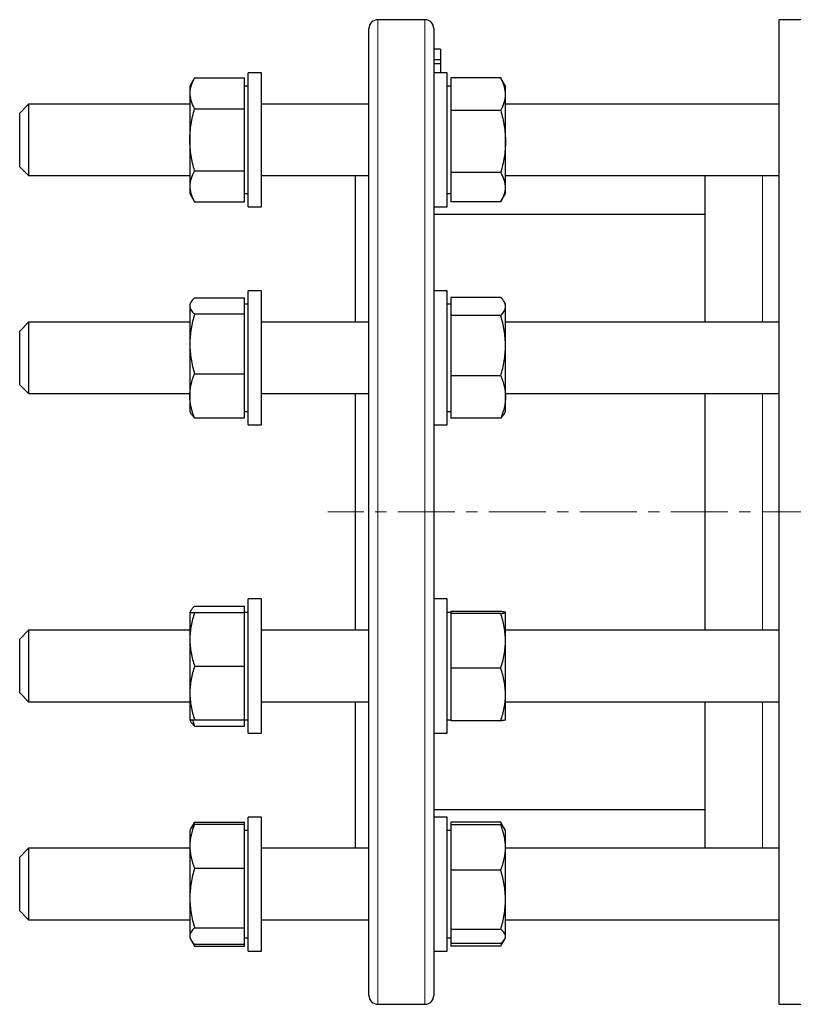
# Model space of a CAD drawing. Header units: millimetres. Extents: x 45 to 690, y 49 to 695.
# Tile 4 of 5: x 365 to 538, y 467 to 687. Entities that reach past the tile are written whole.
import ezdxf

# ---------------------------------------------------------------- set-up
doc = ezdxf.new("R2010")
doc.units = ezdxf.units.MM
doc.linetypes.add('CENTERX2', pattern=[20.32, 12.7, -2.54, 2.54, -2.54])
doc.layers.add('FORMAT', color=7, linetype='Continuous')

msp = doc.modelspace()

# ---------------------------------------------------------------- linework, layer by layer
at = {"color": 7, "linetype": 'Continuous', "lineweight": 25}
for p, q in [((455.85, 687.04), (445.35, 687.04)), ((546.89, 687.04), (534.89, 687.04)), ((534.89, 687.04), (534.89, 467.04)), ((443.35, 469.04), (443.35, 685.04)), ((457.85, 685.04), (457.85, 577.04)), ((459.35, 680.47), (457.85, 680.47)), ((459.35, 680.47), (459.35, 678.1)), ((459.35, 678.1), (457.85, 678.1)), ((459.35, 678.1), (459.35, 677.18)), ((459.35, 677.18), (457.85, 677.18)), ((459.35, 677.18), (459.35, 675.19)), ((404.43, 674.04), (403.35, 672.19)), ((404.43, 674.04), (415.55, 674.04)), ((415.55, 670.58), (415.55, 674.04)), ((419.35, 675.19), (416.35, 675.19)), ((416.35, 646.21), (416.35, 675.19)), ((419.35, 646.21), (419.35, 675.19)), ((460.85, 675.19), (457.85, 675.19)), ((460.85, 645.19), (460.85, 675.19)), ((461.65, 674.04), (461.65, 670.38)), ((472.78, 674.04), (461.65, 674.04)), ((472.78, 674.04), (472.92, 673.79)), ((473.85, 672.19), (472.92, 673.8)), ((403.35, 672.19), (403.35, 670.58)), ((416.35, 672.19), (415.55, 672.19)), ((461.65, 672.19), (460.85, 672.19)), ((473.85, 670.38), (473.85, 672.19)), ((403.35, 670.58), (403.35, 660.19)), ((415.55, 667.12), (415.55, 670.58)), ((461.65, 670.38), (461.65, 666.72)), ((473.85, 659.79), (473.85, 670.38)), ((367.35, 668.19), (365.35, 666.19)), ((403.35, 668.19), (367.35, 668.19)), ((367.35, 668.19), (367.35, 654.93)), ((404.43, 667.12), (415.55, 667.12)), ((415.55, 660.19), (415.55, 667.12)), ((443.35, 668.19), (419.35, 668.19)), ((461.65, 666.72), (461.65, 659.79)), ((472.78, 666.72), (461.65, 666.72)), ((534.89, 668.19), (473.85, 668.19)), ((365.35, 656.24), (365.35, 666.19)), ((403.35, 660.19), (403.35, 649.8)), ((415.55, 653.26), (415.55, 660.19)), ((461.65, 659.79), (461.65, 652.87)), ((473.85, 649.6), (473.85, 659.79)), ((365.35, 654.19), (365.35, 656.24)), ((365.35, 654.19), (367.35, 652.19)), ((367.35, 654.93), (367.35, 652.19)), ((367.35, 652.19), (403.35, 652.19)), ((404.43, 653.26), (415.55, 653.26)), ((415.55, 649.8), (415.55, 653.26)), ((419.35, 652.19), (443.35, 652.19)), ((440.35, 619.48), (440.35, 652.19)), ((472.78, 652.87), (461.65, 652.87)), ((461.65, 652.87), (461.65, 649.6)), ((473.85, 652.19), (534.89, 652.19)), ((518.39, 652.19), (518.39, 619.48)), ((403.35, 649.8), (403.35, 648.19)), ((415.55, 646.33), (415.55, 649.8)), ((461.65, 649.6), (461.65, 646.34)), ((473.85, 648.19), (473.85, 649.6)), ((403.35, 648.19), (404.43, 646.33)), ((415.55, 648.19), (416.35, 648.19)), ((460.85, 648.19), (461.65, 648.19)), ((472.92, 646.58), (473.85, 648.19)), ((404.43, 646.33), (415.55, 646.33)), ((416.35, 645.19), (416.35, 646.21)), ((416.35, 645.19), (419.35, 645.19)), ((419.35, 645.19), (419.35, 646.21)), ((457.85, 645.19), (460.85, 645.19)), ((472.78, 646.34), (461.65, 646.34)), ((518.39, 643.54), (457.85, 643.54)), ((404.43, 624.86), (415.55, 624.86)), ((415.55, 623.07), (415.55, 624.86)), ((419.35, 626.48), (416.35, 626.48)), ((416.35, 596.48), (416.35, 626.48)), ((419.35, 596.48), (419.35, 626.48)), ((460.85, 626.48), (457.85, 626.48)), ((460.85, 596.48), (460.85, 626.48)), ((461.65, 624.97), (461.65, 622.96)), ((472.78, 624.97), (461.65, 624.97)), ((403.6, 623.91), (403.35, 623.48)), ((403.35, 623.48), (403.35, 623.07)), ((403.35, 623.07), (403.35, 614.59)), ((416.35, 623.48), (415.55, 623.48)), ((415.55, 621.28), (415.55, 623.07)), ((461.65, 623.48), (460.85, 623.48)), ((461.65, 622.96), (461.65, 620.95)), ((473.85, 623.48), (473.54, 624.02)), ((473.85, 622.96), (473.85, 623.48)), ((473.85, 614.2), (473.85, 622.96)), ((404.43, 621.28), (415.55, 621.28)), ((415.55, 614.59), (415.55, 621.28)), ((461.65, 620.95), (461.65, 614.2)), ((472.78, 620.95), (461.65, 620.95)), ((367.35, 619.48), (365.35, 617.48)), ((403.35, 619.48), (367.35, 619.48)), ((367.35, 619.48), (367.35, 603.5)), ((443.35, 619.48), (419.35, 619.48)), ((534.89, 619.48), (473.85, 619.48)), ((365.35, 605.49), (365.35, 617.48)), ((403.35, 614.59), (403.35, 602.99)), ((415.55, 607.89), (415.55, 614.59)), ((461.65, 614.2), (461.65, 607.46)), ((473.85, 602.72), (473.85, 614.2)), ((404.43, 607.89), (415.55, 607.89)), ((415.55, 602.99), (415.55, 607.89)), ((472.78, 607.46), (461.65, 607.46)), ((461.65, 607.46), (461.65, 602.72)), ((365.35, 605.48), (365.35, 605.49)), ((365.35, 605.48), (367.35, 603.48)), ((367.35, 603.5), (367.35, 603.48)), ((367.35, 603.48), (403.35, 603.48)), ((403.35, 602.99), (403.35, 599.48)), ((415.55, 598.1), (415.55, 602.99)), ((419.35, 603.48), (443.35, 603.48)), ((440.35, 577.04), (440.35, 603.48)), ((473.85, 603.48), (534.89, 603.48)), ((518.39, 603.48), (518.39, 550.6)), ((461.65, 602.72), (461.65, 597.99)), ((473.85, 599.48), (473.85, 602.72)), ((403.35, 599.48), (403.6, 599.05)), ((415.55, 599.48), (416.35, 599.48)), ((460.85, 599.48), (461.65, 599.48)), ((473.54, 598.94), (473.85, 599.48)), ((404.43, 598.1), (415.55, 598.1)), ((416.35, 596.48), (419.35, 596.48)), ((457.85, 596.48), (460.85, 596.48)), ((472.78, 597.99), (461.65, 597.99)), ((440.35, 550.6), (440.35, 577.04)), ((457.85, 577.04), (457.85, 469.04)), ((419.35, 557.6), (416.35, 557.6)), ((416.35, 527.6), (416.35, 557.6)), ((419.35, 527.6), (419.35, 557.6)), ((460.85, 557.6), (457.85, 557.6)), ((460.85, 527.6), (460.85, 557.6)), ((403.6, 555.02), (403.35, 554.6)), ((403.35, 554.6), (403.35, 548.6)), ((404.43, 555.98), (415.55, 555.98)), ((404.43, 554.6), (415.55, 554.6)), ((415.55, 554.6), (415.55, 555.98)), ((416.35, 554.6), (415.55, 554.6)), ((415.55, 548.6), (415.55, 554.6)), ((461.65, 554.6), (460.85, 554.6)), ((461.65, 554.82), (461.65, 554.59)), ((472.78, 554.82), (461.65, 554.82)), ((461.65, 554.59), (461.65, 554.36)), ((473.85, 554.6), (473.85, 554.61)), ((473.85, 554.59), (473.85, 554.6)), ((473.85, 548.25), (473.85, 554.59)), ((461.65, 554.36), (461.65, 548.25)), ((472.78, 554.36), (461.65, 554.36)), ((367.35, 550.6), (365.35, 548.6)), ((403.35, 550.6), (367.35, 550.6)), ((367.35, 550.6), (367.35, 534.6)), ((443.35, 550.6), (419.35, 550.6)), ((534.89, 550.6), (473.85, 550.6)), ((365.35, 536.6), (365.35, 548.6)), ((403.35, 548.6), (403.35, 536.6)), ((415.55, 542.6), (415.55, 548.6)), ((461.65, 548.25), (461.65, 542.14)), ((473.85, 536.26), (473.85, 548.25)), ((404.43, 542.6), (415.55, 542.6)), ((415.55, 536.6), (415.55, 542.6)), ((461.65, 542.14), (461.65, 536.26)), ((472.78, 542.14), (461.65, 542.14)), ((365.35, 536.6), (367.35, 534.6)), ((403.35, 536.6), (403.35, 530.6)), ((415.55, 530.6), (415.55, 536.6)), ((461.65, 536.26), (461.65, 530.38)), ((473.85, 530.6), (473.85, 536.26)), ((367.35, 534.6), (403.35, 534.6)), ((419.35, 534.6), (443.35, 534.6)), ((440.35, 501.89), (440.35, 534.6)), ((473.85, 534.6), (534.89, 534.6)), ((518.39, 534.6), (518.39, 501.89)), ((403.35, 530.6), (403.6, 530.17)), ((404.43, 530.6), (415.55, 530.6)), ((415.55, 530.6), (416.35, 530.6)), ((415.55, 529.21), (415.55, 530.6)), ((460.85, 530.6), (461.65, 530.6)), ((472.78, 530.38), (461.65, 530.38)), ((473.85, 530.59), (473.85, 530.6)), ((404.43, 529.21), (415.55, 529.21)), ((416.35, 527.6), (419.35, 527.6)), ((457.85, 527.6), (460.85, 527.6)), ((457.85, 510.54), (518.39, 510.54)), ((419.35, 508.89), (416.35, 508.89)), ((416.35, 478.89), (416.35, 508.89)), ((419.35, 478.89), (419.35, 508.89)), ((460.85, 508.89), (457.85, 508.89)), ((460.85, 504.5), (460.85, 508.89)), ((403.6, 506.32), (403.35, 505.89)), ((404.43, 507.75), (403.6, 506.32)), ((404.43, 507.75), (415.55, 507.75)), ((404.43, 507.27), (415.55, 507.27)), ((415.55, 507.27), (415.55, 507.75)), ((415.55, 502.37), (415.55, 507.27)), ((461.65, 507.74), (461.65, 507.15)), ((472.78, 507.74), (461.65, 507.74)), ((461.65, 507.15), (461.65, 502.09)), ((472.78, 507.15), (461.65, 507.15)), ((472.78, 507.74), (472.92, 507.5)), ((473.67, 506.21), (472.92, 507.5)), ((473.85, 505.89), (473.67, 506.21)), ((403.35, 505.89), (403.35, 502.37)), ((416.35, 505.89), (415.55, 505.89)), ((461.65, 505.89), (460.85, 505.89)), ((460.85, 478.89), (460.85, 504.5)), ((473.85, 502.09), (473.85, 505.89)), ((367.35, 501.89), (365.35, 499.89)), ((403.35, 501.89), (367.35, 501.89)), ((367.35, 501.89), (367.35, 485.89)), ((403.35, 502.37), (403.35, 490.78)), ((415.55, 497.48), (415.55, 502.37)), ((443.35, 501.89), (419.35, 501.89)), ((461.65, 502.09), (461.65, 497.03)), ((473.85, 490.41), (473.85, 502.09)), ((534.89, 501.89), (473.85, 501.89)), ((365.35, 487.89), (365.35, 499.89)), ((404.43, 497.48), (415.55, 497.48)), ((415.55, 490.78), (415.55, 497.48)), ((461.65, 497.03), (461.65, 490.41)), ((472.78, 497.03), (461.65, 497.03)), ((403.35, 490.78), (403.35, 482.3)), ((415.55, 484.09), (415.55, 490.78)), ((461.65, 490.41), (461.65, 483.78)), ((473.85, 482.2), (473.85, 490.41)), ((365.35, 487.89), (367.35, 485.89)), ((367.35, 485.89), (403.35, 485.89)), ((404.43, 484.09), (415.55, 484.09)), ((415.55, 482.3), (415.55, 484.09)), ((419.35, 485.89), (443.35, 485.89)), ((473.85, 485.89), (534.89, 485.89)), ((403.35, 482.3), (403.35, 481.89)), ((403.35, 481.89), (403.6, 481.46)), ((415.55, 480.51), (415.55, 482.3)), ((415.55, 481.89), (416.35, 481.89)), ((460.85, 481.89), (461.65, 481.89)), ((472.78, 483.78), (461.65, 483.78)), ((461.65, 483.78), (461.65, 482.2)), ((461.65, 482.2), (461.65, 480.63)), ((473.67, 481.56), (473.85, 481.89)), ((473.85, 481.89), (473.85, 482.2)), ((403.64, 481.4), (404.43, 480.03)), ((404.43, 480.51), (415.55, 480.51)), ((404.43, 480.03), (415.55, 480.03)), ((415.55, 480.03), (415.55, 480.51)), ((472.78, 480.63), (461.65, 480.63)), ((461.65, 480.63), (461.65, 480.04)), ((472.78, 480.04), (461.65, 480.04)), ((472.92, 480.28), (473.62, 481.48)), ((416.35, 478.89), (419.35, 478.89)), ((457.85, 478.89), (460.85, 478.89)), ((445.35, 467.04), (455.85, 467.04)), ((534.89, 467.04), (546.89, 467.04))]:
    msp.add_line(p, q, dxfattribs=at)
at = {"color": 8, "linetype": 'Continuous', "lineweight": 18}
for p, q in [((445.35, 687.04), (445.35, 467.04)), ((455.85, 577.04), (455.85, 687.04)), ((531.24, 619.48), (531.24, 652.19)), ((531.24, 550.6), (531.24, 603.48)), ((455.85, 467.04), (455.85, 577.04)), ((531.24, 501.89), (531.24, 534.6))]:
    msp.add_line(p, q, dxfattribs=at)
at = {"color": 7, "linetype": 'Continuous', "lineweight": 25}
for centre, start, end in [((445.35, 685.04), 90, 180), ((455.85, 685.04), 0, 90), ((445.35, 469.04), 180, 270), ((455.85, 469.04), 270, 0)]:
    msp.add_arc(centre, 2, start, end, dxfattribs=at)
for points, knots in [([(404.43, 674.04), (404.1, 673.48), (403.83, 672.91), (403.46, 671.75), (403.35, 671.17), (403.35, 670.58)], [0, 0, 0, 0, 0.5, 0.5, 1, 1, 1, 1]), ([(473.85, 670.38), (473.85, 670.69), (473.83, 671), (473.73, 671.62), (473.66, 671.92), (473.38, 672.84), (473.11, 673.44), (472.78, 674.04)], [0, 0, 0, 0, 0.25, 0.25, 0.5, 0.5, 1, 1, 1, 1]), ([(403.35, 670.58), (403.35, 670.29), (403.38, 669.99), (403.48, 669.41), (403.55, 669.12), (403.83, 668.25), (404.1, 667.68), (404.43, 667.12)], [0, 0, 0, 0, 0.25, 0.25, 0.5, 0.5, 1, 1, 1, 1]), ([(472.78, 666.72), (473.11, 667.32), (473.38, 667.92), (473.75, 669.14), (473.85, 669.75), (473.85, 670.38)], [0, 0, 0, 0, 0.5, 0.5, 1, 1, 1, 1]), ([(403.35, 660.19), (403.35, 660.77), (403.38, 661.36), (403.48, 662.54), (403.55, 663.12), (403.83, 664.86), (404.1, 666), (404.43, 667.12)], [0, 0, 0, 0, 0.25, 0.25, 0.5, 0.5, 1, 1, 1, 1]), ([(472.78, 666.72), (473.11, 665.59), (473.38, 664.44), (473.75, 662.13), (473.85, 660.96), (473.85, 659.79)], [0, 0, 0, 0, 0.5, 0.5, 1, 1, 1, 1]), ([(404.43, 653.26), (404.1, 654.39), (403.83, 655.54), (403.45, 657.85), (403.35, 659.02), (403.35, 660.19)], [0, 0, 0, 0, 0.5, 0.5, 1, 1, 1, 1]), ([(473.85, 659.79), (473.85, 659.21), (473.83, 658.62), (473.73, 657.44), (473.66, 656.86), (473.37, 655.12), (473.1, 653.99), (472.78, 652.87)], [0, 0, 0, 0, 0.25, 0.25, 0.5, 0.5, 1, 1, 1, 1]), ([(404.43, 653.26), (404.1, 652.69), (403.83, 652.12), (403.46, 650.97), (403.35, 650.39), (403.35, 649.8)], [0, 0, 0, 0, 0.5, 0.5, 1, 1, 1, 1]), ([(473.85, 649.6), (473.85, 649.88), (473.83, 650.16), (473.73, 650.71), (473.66, 650.98), (473.38, 651.8), (473.11, 652.34), (472.78, 652.87)], [0, 0, 0, 0, 0.25, 0.25, 0.5, 0.5, 1, 1, 1, 1]), ([(403.35, 649.8), (403.35, 649.5), (403.38, 649.21), (403.48, 648.62), (403.55, 648.33), (403.83, 647.47), (404.1, 646.9), (404.43, 646.33)], [0, 0, 0, 0, 0.25, 0.25, 0.5, 0.5, 1, 1, 1, 1]), ([(472.78, 646.34), (473.11, 646.87), (473.38, 647.41), (473.75, 648.5), (473.85, 649.05), (473.85, 649.6)], [0, 0, 0, 0, 0.5, 0.5, 1, 1, 1, 1]), ([(404.43, 624.86), (404.1, 624.57), (403.83, 624.28), (403.46, 623.68), (403.35, 623.38), (403.35, 623.07)], [0, 0, 0, 0, 0.5, 0.5, 1, 1, 1, 1]), ([(473.85, 622.96), (473.85, 623.13), (473.83, 623.31), (473.73, 623.64), (473.66, 623.81), (473.38, 624.32), (473.11, 624.65), (472.78, 624.97)], [0, 0, 0, 0, 0.25, 0.25, 0.5, 0.5, 1, 1, 1, 1]), ([(403.35, 623.07), (403.35, 622.92), (403.38, 622.77), (403.48, 622.46), (403.55, 622.31), (403.83, 621.87), (404.1, 621.57), (404.43, 621.28)], [0, 0, 0, 0, 0.25, 0.25, 0.5, 0.5, 1, 1, 1, 1]), ([(472.78, 620.95), (473.11, 621.28), (473.38, 621.61), (473.75, 622.28), (473.85, 622.62), (473.85, 622.96)], [0, 0, 0, 0, 0.5, 0.5, 1, 1, 1, 1]), ([(404.43, 621.28), (404.1, 620.18), (403.83, 619.08), (403.46, 616.85), (403.35, 615.73), (403.35, 614.59)], [0, 0, 0, 0, 0.5, 0.5, 1, 1, 1, 1]), ([(473.85, 614.2), (473.85, 614.78), (473.83, 615.35), (473.73, 616.49), (473.66, 617.05), (473.38, 618.74), (473.11, 619.85), (472.78, 620.95)], [0, 0, 0, 0, 0.25, 0.25, 0.5, 0.5, 1, 1, 1, 1]), ([(403.35, 614.59), (403.35, 614.02), (403.38, 613.45), (403.48, 612.32), (403.55, 611.76), (403.83, 610.09), (404.1, 608.99), (404.43, 607.89)], [0, 0, 0, 0, 0.25, 0.25, 0.5, 0.5, 1, 1, 1, 1]), ([(472.78, 607.46), (473.11, 608.56), (473.38, 609.67), (473.75, 611.92), (473.85, 613.05), (473.85, 614.2)], [0, 0, 0, 0, 0.5, 0.5, 1, 1, 1, 1]), ([(403.35, 602.99), (403.35, 603.41), (403.38, 603.82), (403.48, 604.66), (403.55, 605.07), (403.83, 606.3), (404.1, 607.1), (404.43, 607.89)], [0, 0, 0, 0, 0.25, 0.25, 0.5, 0.5, 1, 1, 1, 1]), ([(472.78, 607.46), (473.11, 606.69), (473.38, 605.9), (473.75, 604.32), (473.85, 603.52), (473.85, 602.72)], [0, 0, 0, 0, 0.5, 0.5, 1, 1, 1, 1]), ([(404.43, 598.1), (404.1, 598.89), (403.83, 599.71), (403.45, 601.34), (403.35, 602.17), (403.35, 602.99)], [0, 0, 0, 0, 0.5, 0.5, 1, 1, 1, 1]), ([(473.85, 602.72), (473.85, 602.32), (473.83, 601.92), (473.73, 601.11), (473.66, 600.71), (473.37, 599.53), (473.1, 598.75), (472.78, 597.99)], [0, 0, 0, 0, 0.25, 0.25, 0.5, 0.5, 1, 1, 1, 1]), ([(404.43, 598.1), (404.32, 598.19), (404.11, 598.39), (403.86, 598.68), (403.68, 598.9), (403.62, 599.03), (403.6, 599.06)], [0, 0, 0, 0, 0.305175, 0.610437, 0.91554, 1, 1, 1, 1]), ([(473.54, 598.94), (473.54, 598.93), (473.48, 598.82), (473.32, 598.6), (473.08, 598.29), (472.88, 598.09), (472.78, 597.99)], [0, 0, 0, 0, 0.022315, 0.348139, 0.674111, 1, 1, 1, 1]), ([(404.43, 554.6), (404.1, 553.62), (403.83, 552.63), (403.46, 550.63), (403.35, 549.62), (403.35, 548.6)], [0, 0, 0, 0, 0.5, 0.5, 1, 1, 1, 1]), ([(403.35, 554.6), (403.35, 554.6), (403.38, 554.6), (403.48, 554.6), (403.55, 554.6), (403.83, 554.6), (404.1, 554.6), (404.43, 554.6)], [0, 0, 0, 0, 0.25, 0.25, 0.5, 0.5, 1, 1, 1, 1]), ([(404.43, 555.98), (404.32, 555.88), (404.11, 555.69), (403.85, 555.4), (403.64, 555.1), (403.49, 554.83), (403.44, 554.66), (403.42, 554.6)], [0, 0, 0, 0, 0.2130171, 0.4260945, 0.6390608, 0.8560492, 1, 1, 1, 1]), ([(473.85, 554.59), (473.85, 554.61), (473.83, 554.63), (473.73, 554.67), (473.66, 554.69), (473.37, 554.74), (473.1, 554.78), (472.78, 554.82)], [0, 0, 0, 0, 0.25, 0.25, 0.5, 0.5, 1, 1, 1, 1]), ([(472.78, 554.36), (473.11, 554.4), (473.38, 554.44), (473.75, 554.51), (473.85, 554.55), (473.85, 554.59)], [0, 0, 0, 0, 0.5, 0.5, 1, 1, 1, 1]), ([(473.85, 548.25), (473.85, 548.77), (473.83, 549.29), (473.73, 550.32), (473.66, 550.83), (473.38, 552.36), (473.11, 553.37), (472.78, 554.36)], [0, 0, 0, 0, 0.25, 0.25, 0.5, 0.5, 1, 1, 1, 1]), ([(403.35, 548.6), (403.35, 548.09), (403.38, 547.58), (403.48, 546.56), (403.55, 546.06), (403.83, 544.56), (404.1, 543.58), (404.43, 542.6)], [0, 0, 0, 0, 0.25, 0.25, 0.5, 0.5, 1, 1, 1, 1]), ([(472.78, 542.14), (473.11, 543.14), (473.38, 544.15), (473.75, 546.18), (473.85, 547.21), (473.85, 548.25)], [0, 0, 0, 0, 0.5, 0.5, 1, 1, 1, 1]), ([(404.43, 542.6), (404.1, 541.62), (403.83, 540.63), (403.46, 538.63), (403.35, 537.62), (403.35, 536.6)], [0, 0, 0, 0, 0.5, 0.5, 1, 1, 1, 1]), ([(473.85, 536.26), (473.85, 536.76), (473.83, 537.26), (473.73, 538.25), (473.66, 538.75), (473.38, 540.21), (473.11, 541.18), (472.78, 542.14)], [0, 0, 0, 0, 0.25, 0.25, 0.5, 0.5, 1, 1, 1, 1]), ([(403.35, 536.6), (403.35, 536.09), (403.38, 535.58), (403.48, 534.56), (403.55, 534.06), (403.83, 532.56), (404.1, 531.58), (404.43, 530.6)], [0, 0, 0, 0, 0.25, 0.25, 0.5, 0.5, 1, 1, 1, 1]), ([(472.78, 530.38), (473.11, 531.34), (473.38, 532.31), (473.75, 534.27), (473.85, 535.26), (473.85, 536.26)], [0, 0, 0, 0, 0.5, 0.5, 1, 1, 1, 1]), ([(403.35, 530.6), (403.35, 530.6), (403.38, 530.6), (403.48, 530.6), (403.55, 530.6), (403.83, 530.6), (404.1, 530.6), (404.43, 530.6)], [0, 0, 0, 0, 0.25, 0.25, 0.5, 0.5, 1, 1, 1, 1]), ([(403.93, 530.6), (403.98, 530.43), (404.12, 529.96), (404.31, 529.51), (404.43, 529.21)], [0, 0, 0, 0, 0.35975, 1, 1, 1, 1]), ([(473.84, 530.59), (473.83, 530.58), (473.82, 530.56), (473.7, 530.52), (473.51, 530.48), (473.27, 530.44), (473.03, 530.4), (472.86, 530.39), (472.78, 530.38)], [0, 0, 0, 0, 0.136095, 0.331498, 0.52952, 0.727563, 0.863726, 1, 1, 1, 1]), ([(404.43, 529.21), (404.32, 529.31), (404.11, 529.5), (403.86, 529.8), (403.68, 530.02), (403.62, 530.15), (403.6, 530.17)], [0, 0, 0, 0, 0.305175, 0.610437, 0.91554, 1, 1, 1, 1]), ([(404.43, 507.27), (404.1, 506.48), (403.83, 505.66), (403.45, 504.02), (403.35, 503.2), (403.35, 502.37)], [0, 0, 0, 0, 0.5, 0.5, 1, 1, 1, 1]), ([(403.6, 506.31), (403.63, 506.36), (403.7, 506.49), (403.88, 506.72), (404.13, 507), (404.33, 507.18), (404.43, 507.27)], [0, 0, 0, 0, 0.13285, 0.421837, 0.710955, 1, 1, 1, 1]), ([(404.43, 507.75), (404.32, 507.56), (404.14, 507.24), (403.99, 506.91), (403.93, 506.77)], [0, 0, 0, 0, 0.577211, 1, 1, 1, 1]), ([(473.28, 506.7), (473.21, 506.86), (473.06, 507.21), (472.88, 507.55), (472.78, 507.74)], [0, 0, 0, 0, 0.457102, 1, 1, 1, 1]), ([(473.85, 502.09), (473.85, 502.52), (473.83, 502.95), (473.73, 503.81), (473.66, 504.24), (473.37, 505.5), (473.1, 506.33), (472.78, 507.15)], [0, 0, 0, 0, 0.25, 0.25, 0.5, 0.5, 1, 1, 1, 1]), ([(472.78, 507.15), (472.89, 507.06), (473.09, 506.89), (473.35, 506.64), (473.55, 506.41), (473.63, 506.27), (473.66, 506.21)], [0, 0, 0, 0, 0.274698, 0.549474, 0.824106, 1, 1, 1, 1]), ([(403.35, 502.37), (403.35, 501.96), (403.38, 501.54), (403.48, 500.71), (403.55, 500.3), (403.83, 499.07), (404.1, 498.27), (404.43, 497.48)], [0, 0, 0, 0, 0.25, 0.25, 0.5, 0.5, 1, 1, 1, 1]), ([(472.78, 497.03), (473.11, 497.86), (473.38, 498.7), (473.75, 500.39), (473.85, 501.24), (473.85, 502.09)], [0, 0, 0, 0, 0.5, 0.5, 1, 1, 1, 1]), ([(404.43, 497.48), (404.1, 496.38), (403.83, 495.28), (403.46, 493.05), (403.35, 491.92), (403.35, 490.78)], [0, 0, 0, 0, 0.5, 0.5, 1, 1, 1, 1]), ([(473.85, 490.41), (473.85, 490.97), (473.83, 491.53), (473.73, 492.65), (473.66, 493.21), (473.38, 494.86), (473.11, 495.95), (472.78, 497.03)], [0, 0, 0, 0, 0.25, 0.25, 0.5, 0.5, 1, 1, 1, 1]), ([(403.35, 490.78), (403.35, 490.22), (403.38, 489.65), (403.48, 488.52), (403.55, 487.96), (403.83, 486.28), (404.1, 485.18), (404.43, 484.09)], [0, 0, 0, 0, 0.25, 0.25, 0.5, 0.5, 1, 1, 1, 1]), ([(472.78, 483.78), (473.11, 484.86), (473.38, 485.95), (473.75, 488.16), (473.85, 489.28), (473.85, 490.41)], [0, 0, 0, 0, 0.5, 0.5, 1, 1, 1, 1]), ([(404.43, 484.09), (404.1, 483.8), (403.83, 483.5), (403.46, 482.91), (403.35, 482.6), (403.35, 482.3)], [0, 0, 0, 0, 0.5, 0.5, 1, 1, 1, 1]), ([(403.35, 482.3), (403.35, 482.15), (403.38, 481.99), (403.48, 481.69), (403.55, 481.54), (403.83, 481.09), (404.1, 480.8), (404.43, 480.51)], [0, 0, 0, 0, 0.25, 0.25, 0.5, 0.5, 1, 1, 1, 1]), ([(473.85, 482.2), (473.85, 482.34), (473.83, 482.47), (473.73, 482.74), (473.66, 482.87), (473.38, 483.26), (473.11, 483.52), (472.78, 483.78)], [0, 0, 0, 0, 0.25, 0.25, 0.5, 0.5, 1, 1, 1, 1]), ([(472.78, 480.63), (473.11, 480.89), (473.38, 481.15), (473.75, 481.67), (473.85, 481.93), (473.85, 482.2)], [0, 0, 0, 0, 0.5, 0.5, 1, 1, 1, 1]), ([(403.93, 481.01), (403.99, 480.86), (404.14, 480.53), (404.33, 480.21), (404.43, 480.03)], [0, 0, 0, 0, 0.455545, 1, 1, 1, 1]), ([(472.78, 480.04), (472.88, 480.22), (473.09, 480.57), (473.29, 480.95), (473.37, 481.15), (473.38, 481.18)], [0, 0, 0, 0, 0.467265, 0.934662, 1, 1, 1, 1])]:
    msp.add_open_spline(points, degree=3, knots=knots, dxfattribs=at)
at = {"layer": 'FORMAT', "linetype": 'CENTERX2', "lineweight": 18}
msp.add_line((625.09, 577.04), (434.17, 577.04), dxfattribs=at)

doc.saveas('drawing.dxf')
